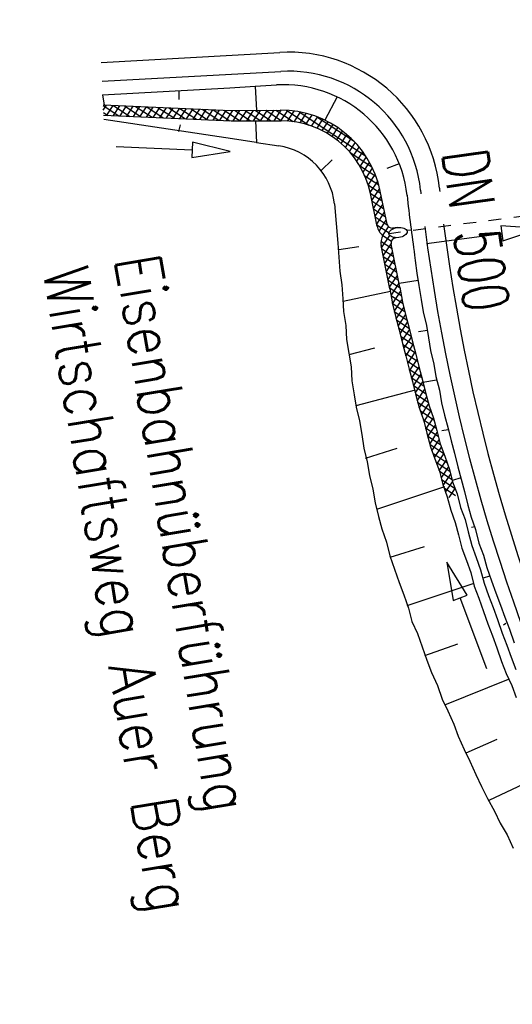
# Model space of a CAD drawing. Extents: x 447827 to 448299, y 438389 to 439851.
# Tile 76 of 116: x 447906 to 447925, y 439453 to 439492. Entities that reach past the tile are written whole.
import ezdxf

# ---------------------------------------------------------------- set-up
doc = ezdxf.new("R2010")
doc.units = 0
doc.header["$LTSCALE"] = 2
doc.header["$MEASUREMENT"] = 0
doc.linetypes.add('AUSGEZOGEN', pattern=[0])
doc.linetypes.add('STRICHLINIEX2', pattern=[0.5, 0.25, -0.25])
doc.layers.get('0').update_dxf_attribs({"linetype": 'AUSGEZOGEN'})
for name, color, linetype in [('DB-Ingenieurbauwerke', 15, 'CONTINUOUS'), ('DB-Weg-Boeschungen', 15, 'CONTINUOUS'), ('DB-WEG-DURCHLÄSSE', 15, 'CONTINUOUS'), ('DB-Wege', 15, 'CONTINUOUS'), ('FBRTOP', 250, 'AUSGEZOGEN')]:
    doc.layers.add(name, color=color, linetype=linetype)
doc.styles.add('ROMANS', font='romans.shx', dxfattribs={"width": 0.8})

# ---------------------------------------------------------------- blocks, each defined once
blk = doc.blocks.new('*X330')
at = {"color": 0, "linetype": 'ByBlock'}
for p, q in [((-310828, -196595), (-310353, -196120)), ((-310452, -196537), (-309991, -196077)), ((-310090, -196481), (-310440, -196132)), ((-309787, -196467), (-310160, -196093)), ((-310077, -196480), (-309655, -196058)), ((-309487, -196448), (-309865, -196070)), ((-309743, -196465), (-309289, -196011)), ((-309211, -196405), (-309564, -196053)), ((-309394, -196433), (-309006, -196046)), ((-308987, -196311), (-309288, -196010)), ((-319620, -196815), (-319920, -196515)), ((-319841, -196380), (-319815, -196354)), ((-319824, -196293), (-319834, -196283)), ((-319631, -196806), (-319346, -196521)), ((-319437, -196362), (-319453, -196346)), ((-319440, -196298), (-319433, -196291)), ((-316271, -196947), (-315849, -196525)), ((-315700, -196917), (-316081, -196536)), ((-315934, -196928), (-315512, -196506)), ((-315396, -196903), (-315778, -196521)), ((-315600, -196912), (-315177, -196489)), ((-315094, -196887), (-315476, -196504)), ((-315266, -196896), (-314844, -196474)), ((-314792, -196870), (-315173, -196489)), ((-314929, -196878), (-314507, -196456)), ((-314488, -196856), (-314869, -196475)), ((-314594, -196861), (-314172, -196438)), ((-314184, -196842), (-314567, -196459)), ((-313883, -196825), (-314265, -196443)), ((-314261, -196846), (-313838, -196423)), ((-313580, -196810), (-313961, -196429)), ((-313924, -196827), (-313502, -196405)), ((-313276, -196796), (-313658, -196414)), ((-313589, -196810), (-313166, -196387)), ((-312974, -196780), (-313356, -196397)), ((-313255, -196795), (-312832, -196372)), ((-312674, -196761), (-313053, -196382)), ((-312919, -196777), (-312475, -196333)), ((-312394, -196723), (-312749, -196368)), ((-312571, -196747), (-312107, -196283)), ((-312112, -196687), (-312467, -196332)), ((-312203, -196697), (-311771, -196265)), ((-311810, -196670), (-312191, -196289)), ((-311507, -196655), (-311891, -196271)), ((-311861, -196673), (-311436, -196248)), ((-311203, -196641), (-311589, -196255)), ((-311525, -196656), (-311100, -196230)), ((-310917, -196609), (-311285, -196241)), ((-311192, -196640), (-310723, -196172)), ((-310641, -196566), (-310994, -196214)), ((-310366, -196524), (-310718, -196171)), ((-309019, -196377), (-308985, -196343)), ((-325075, -199068), (-322849, -196843)), ((-323104, -197415), (-322374, -196686)), ((-322710, -197225), (-323020, -196916)), ((-322478, -197139), (-322796, -196822)), ((-322232, -197067), (-322560, -196740)), ((-322525, -197155), (-321973, -196603)), ((-321970, -197011), (-322311, -196670)), ((-322085, -197033), (-321616, -196564)), ((-321690, -196972), (-322048, -196615)), ((-321389, -196956), (-321768, -196577)), ((-321708, -196974), (-321289, -196556)), ((-321071, -196955), (-321469, -196557)), ((-321371, -196956), (-320971, -196555)), ((-320753, -196955), (-321153, -196556)), ((-321052, -196955), (-320652, -196555)), ((-320436, -196954), (-320835, -196555)), ((-320734, -196955), (-320334, -196555)), ((-320118, -196954), (-320517, -196555)), ((-320415, -196954), (-320013, -196553)), ((-319835, -196918), (-320199, -196554)), ((-320097, -196954), (-319688, -196545)), ((-319164, -196953), (-319581, -196536)), ((-319428, -196922), (-319059, -196553)), ((-318847, -196952), (-319246, -196553)), ((-319141, -196953), (-318741, -196553)), ((-318529, -196952), (-318928, -196553)), ((-318822, -196952), (-318422, -196552)), ((-318211, -196952), (-318610, -196552)), ((-318504, -196952), (-318103, -196552)), ((-317893, -196951), (-318292, -196552)), ((-318185, -196952), (-317785, -196551)), ((-317576, -196951), (-317975, -196552)), ((-317866, -196951), (-317468, -196552)), ((-317245, -196963), (-317657, -196551)), ((-317548, -196951), (-317163, -196566)), ((-316912, -196977), (-317331, -196558)), ((-317242, -196963), (-316855, -196576)), ((-316608, -196963), (-316998, -196573)), ((-316937, -196976), (-316518, -196557)), ((-316305, -196949), (-316687, -196566)), ((-316606, -196963), (-316183, -196540)), ((-316003, -196932), (-316385, -196550)), ((-324742, -198417), (-323500, -197176)), ((-323334, -197556), (-323629, -197261)), ((-323137, -197435), (-323436, -197136)), ((-322930, -197324), (-323233, -197021)), ((-323862, -197983), (-324153, -197691)), ((-323696, -197831), (-323988, -197539)), ((-323520, -197688), (-323813, -197395)), ((-324163, -198318), (-324458, -198023)), ((-324017, -198146), (-324310, -197853)), ((-324424, -198693), (-324726, -198392)), ((-324299, -198500), (-324596, -198203)), ((-325231, -199543), (-324483, -198795)), ((-324641, -199113), (-324955, -198799)), ((-324538, -198897), (-324845, -198590)), ((-324809, -199582), (-325142, -199248)), ((-324732, -199340), (-325054, -199018)), ((-325319, -199949), (-324744, -199373)), ((-324871, -199838), (-325217, -199491)), ((-325396, -200344), (-324866, -199814)), ((-324978, -200367), (-325331, -200014)), ((-324925, -200102), (-325279, -199748)), ((-325473, -200740), (-324947, -200214)), ((-325032, -200631), (-325383, -200280)), ((-325551, -201135), (-325029, -200613)), ((-325086, -200895), (-325435, -200546)), ((-325628, -201531), (-325110, -201013)), ((-325194, -201424), (-325539, -201078)), ((-325140, -201160), (-325487, -200812)), ((-325248, -201688), (-325591, -201344)), ((-325544, -201765), (-325191, -201412)), ((-325490, -201765), (-325644, -201611))]:
    blk.add_line(p, q, dxfattribs=at)
blk = doc.blocks.new('*X331')
at = {"color": 0, "linetype": 'ByBlock'}
for p, q in [((-325828, -202368), (-325276, -201815)), ((-325722, -201943), (-325544, -201765)), ((-325372, -202200), (-325703, -201869)), ((-325308, -201946), (-325490, -201765)), ((-325935, -202792), (-325382, -202239)), ((-325436, -202455), (-325767, -202123)), ((-326041, -203217), (-325488, -202664)), ((-325563, -202964), (-325895, -202632)), ((-325500, -202709), (-325831, -202378)), ((-326147, -203641), (-325595, -203088)), ((-325627, -203218), (-325958, -202887)), ((-326254, -204066), (-325701, -203513)), ((-325755, -203727), (-326086, -203396)), ((-325691, -203472), (-326022, -203141)), ((-325882, -204236), (-326213, -203905)), ((-325818, -203981), (-326150, -203650)), ((-326360, -204490), (-325807, -203938)), ((-325946, -204490), (-326277, -204159)), ((-326467, -204915), (-325914, -204362)), ((-326073, -204999), (-326405, -204668)), ((-326010, -204745), (-326341, -204413)), ((-326573, -205339), (-326020, -204787)), ((-326137, -205254), (-326468, -204922)), ((-326679, -205764), (-326126, -205211)), ((-326265, -205763), (-326596, -205431)), ((-326201, -205508), (-326532, -205177)), ((-326786, -206189), (-326233, -205636)), ((-326328, -206017), (-326660, -205686)), ((-326870, -206591), (-326339, -206060)), ((-326456, -206526), (-326787, -206195)), ((-326392, -206271), (-326723, -205940)), ((-326680, -206620), (-326851, -206449)), ((-326594, -206633), (-326446, -206485))]:
    blk.add_line(p, q, dxfattribs=at)
blk = doc.blocks.new('ELIPPSE')
at = {"color": 0, "linetype": 'ByBlock'}
blk.add_circle((0, 0), 1, dxfattribs=at)

msp = doc.modelspace()

# ---------------------------------------------------------------- linework, layer by layer
at = {"layer": 'DB-Weg-Boeschungen', "linetype": 'Continuous'}
for p, q in [((447908.88, 439489.328), (447913.897, 439489.617)), ((447911.89, 439489.502), (447911.896, 439489.148)), ((447913.897, 439489.617), (447914.9, 439489.674)), ((447914.9, 439489.675), (447915.748, 439489.723)), ((447914.9, 439489.675), (447914.95, 439488.721)), ((447908.88, 439489.328), (447908.943, 439488.933)), ((447918.133, 439489.252), (447917.653, 439488.333)), ((447908.901, 439488.935), (447913.939, 439488.713)), ((447913.939, 439488.713), (447915.884, 439488.729)), ((447908.922, 439488.531), (447913.952, 439488.31)), ((447908.93, 439488.374), (447914.013, 439487.611)), ((447913.952, 439488.31), (447915.919, 439488.311)), ((447914.914, 439488.311), (447914.949, 439487.455)), ((447911.894, 439487.882), (447911.954, 439488.145)), ((447912.435, 439487.462), (447912.422, 439487.163)), ((447913.921, 439487.098), (447912.435, 439487.462)), ((447914.013, 439487.611), (447914.948, 439487.467)), ((447914.949, 439487.455), (447915.833, 439487.322)), ((447909.425, 439487.291), (447912.422, 439487.163)), ((447912.422, 439487.163), (447912.409, 439486.863)), ((447912.409, 439486.863), (447913.921, 439487.098)), ((447917.501, 439486.345), (447917.935, 439486.767)), ((447920.587, 439486.611), (447920.101, 439486.434)), ((447920.103, 439484.234), (447919.836, 439485.535)), ((447919.715, 439484.134), (447919.448, 439485.436)), ((447918.031, 439485.041), (447918.163, 439483.479)), ((447920.512, 439484.101), (447920.325, 439484.076)), ((447921.069, 439483.99), (447920.887, 439483.981)), ((447920.564, 439483.704), (447920.434, 439483.687)), ((447918.163, 439483.479), (447918.2, 439482.928)), ((447918.202, 439483.232), (447918.992, 439483.357)), ((447920.219, 439481.682), (447919.869, 439483.389)), ((447920.615, 439481.744), (447920.264, 439483.449)), ((447918.2, 439482.928), (447918.236, 439482.377)), ((447921.193, 439483.012), (447921.207, 439482.797)), ((447921.207, 439482.797), (447921.285, 439482.303)), ((447918.236, 439482.377), (447918.322, 439481.834)), ((447921.285, 439482.303), (447921.364, 439481.809)), ((447918.322, 439481.834), (447918.359, 439481.283)), ((447920.219, 439481.682), (447920.314, 439481.086)), ((447921.332, 439482.007), (447920.585, 439481.888)), ((447920.615, 439481.744), (447920.709, 439481.149)), ((447921.364, 439481.809), (447921.45, 439481.266)), ((447918.359, 439481.283), (447918.388, 439480.781)), ((447920.236, 439481.58), (447918.375, 439481.184)), ((447921.45, 439481.266), (447921.528, 439480.772)), ((447920.314, 439481.086), (447920.449, 439480.551)), ((447920.709, 439481.149), (447920.836, 439480.663)), ((447918.388, 439480.781), (447918.474, 439480.238)), ((447920.449, 439480.551), (447920.577, 439480.065)), ((447920.836, 439480.663), (447920.972, 439480.127)), ((447921.528, 439480.772), (447921.663, 439480.237)), ((447918.474, 439480.238), (447918.51, 439479.687)), ((447920.972, 439480.127), (447921.099, 439479.641)), ((447921.663, 439480.237), (447921.741, 439479.743)), ((447918.51, 439479.687), (447918.596, 439479.144)), ((447920.577, 439480.065), (447920.712, 439479.529)), ((447921.695, 439480.039), (447921.349, 439479.984)), ((447921.741, 439479.743), (447921.82, 439479.249)), ((447918.604, 439479.094), (447919.626, 439479.357)), ((447920.712, 439479.529), (447920.84, 439479.043)), ((447921.099, 439479.641), (447921.235, 439479.106)), ((447918.596, 439479.144), (447918.683, 439478.6)), ((447920.84, 439479.043), (447920.975, 439478.508)), ((447921.235, 439479.106), (447921.362, 439478.62)), ((447921.82, 439479.249), (447921.955, 439478.714)), ((447918.683, 439478.6), (447918.719, 439478.049)), ((447921.362, 439478.62), (447921.498, 439478.084)), ((447921.955, 439478.714), (447922.033, 439478.22)), ((447920.975, 439478.508), (447921.103, 439478.022)), ((447922.033, 439478.22), (447922.169, 439477.684)), ((447918.719, 439478.049), (447918.805, 439477.506)), ((447921.103, 439478.022), (447921.238, 439477.486)), ((447921.498, 439478.084), (447921.625, 439477.598)), ((447922.057, 439478.072), (447921.514, 439477.986)), ((447918.805, 439477.506), (447918.883, 439477.012)), ((447921.207, 439477.684), (447918.876, 439477.062)), ((447921.238, 439477.486), (447921.366, 439477)), ((447921.625, 439477.598), (447921.761, 439477.063)), ((447922.169, 439477.684), (447922.247, 439477.19)), ((447918.883, 439477.012), (447919.019, 439476.477)), ((447921.366, 439477), (447921.551, 439476.473)), ((447921.761, 439477.063), (447921.938, 439476.585)), ((447922.247, 439477.19), (447922.374, 439476.704)), ((447921.938, 439476.585), (447922.065, 439476.099)), ((447922.374, 439476.704), (447922.51, 439476.169)), ((447919.019, 439476.477), (447919.105, 439475.934)), ((447921.551, 439476.473), (447921.678, 439475.987)), ((447919.105, 439475.934), (447919.191, 439475.39)), ((447921.678, 439475.987), (447921.814, 439475.451)), ((447922.065, 439476.099), (447922.201, 439475.563)), ((447922.518, 439476.12), (447922.271, 439476.08)), ((447922.51, 439476.169), (447922.637, 439475.683)), ((447921.814, 439475.451), (447921.991, 439474.973)), ((447922.201, 439475.563), (447922.378, 439475.085)), ((447922.637, 439475.683), (447922.765, 439475.197)), ((447919.191, 439475.39), (447919.326, 439474.855)), ((447919.253, 439474.995), (447920.506, 439475.396)), ((447922.378, 439475.085), (447922.563, 439474.557)), ((447922.765, 439475.197), (447922.9, 439474.662)), ((447919.326, 439474.855), (447919.412, 439474.312)), ((447921.991, 439474.973), (447922.167, 439474.495)), ((447922.9, 439474.662), (447923.028, 439474.175)), ((447919.412, 439474.312), (447919.548, 439473.776)), ((447922.167, 439474.495), (447922.303, 439473.959)), ((447922.563, 439474.557), (447922.69, 439474.071)), ((447922.368, 439473.868), (447919.722, 439472.994)), ((447922.303, 439473.959), (447922.48, 439473.481)), ((447923.02, 439474.225), (447922.682, 439474.121)), ((447922.69, 439474.071), (447922.867, 439473.593)), ((447923.028, 439474.175), (447923.156, 439473.689)), ((447919.548, 439473.776), (447919.634, 439473.233)), ((447922.48, 439473.481), (447922.615, 439472.946)), ((447922.867, 439473.593), (447923.003, 439473.058)), ((447923.156, 439473.689), (447923.291, 439473.154)), ((447919.634, 439473.233), (447919.769, 439472.698)), ((447923.291, 439473.154), (447923.419, 439472.668)), ((447919.769, 439472.698), (447919.897, 439472.212)), ((447922.615, 439472.946), (447922.792, 439472.468)), ((447923.003, 439473.058), (447923.179, 439472.58)), ((447922.792, 439472.468), (447922.92, 439471.982)), ((447923.179, 439472.58), (447923.307, 439472.094)), ((447923.419, 439472.668), (447923.596, 439472.19)), ((447919.897, 439472.212), (447920.081, 439471.684)), ((447922.92, 439471.982), (447923.055, 439471.446)), ((447923.307, 439472.094), (447923.442, 439471.558)), ((447923.58, 439472.289), (447923.432, 439472.265)), ((447923.596, 439472.19), (447923.731, 439471.654)), ((447920.081, 439471.684), (447920.217, 439471.149)), ((447923.442, 439471.558), (447923.619, 439471.08)), ((447923.731, 439471.654), (447923.908, 439471.176)), ((447920.217, 439471.149), (447920.402, 439470.621)), ((447920.225, 439471.099), (447921.576, 439471.516)), ((447923.055, 439471.446), (447923.232, 439470.968)), ((447923.908, 439471.176), (447924.036, 439470.69)), ((447922.461, 439470.901), (447922.707, 439469.392)), ((447923.269, 439469.602), (447922.461, 439470.901)), ((447923.232, 439470.968), (447923.409, 439470.49)), ((447923.619, 439471.08), (447923.796, 439470.602)), ((447920.402, 439470.621), (447920.586, 439470.093)), ((447923.409, 439470.49), (447923.545, 439469.954)), ((447923.796, 439470.602), (447923.932, 439470.066)), ((447924.036, 439470.69), (447924.22, 439470.163)), ((447920.586, 439470.093), (447920.763, 439469.615)), ((447923.529, 439470.053), (447920.883, 439469.179)), ((447924.14, 439470.352), (447923.901, 439470.264)), ((447923.932, 439470.066), (447924.109, 439469.588)), ((447924.22, 439470.163), (447924.397, 439469.684)), ((447920.763, 439469.615), (447920.948, 439469.088)), ((447922.988, 439469.497), (447923.269, 439469.602)), ((447923.545, 439469.954), (447923.722, 439469.476)), ((447924.109, 439469.588), (447924.286, 439469.11)), ((447924.397, 439469.684), (447924.574, 439469.206)), ((447922.707, 439469.392), (447922.988, 439469.497)), ((447924.04, 439466.688), (447922.988, 439469.497)), ((447923.722, 439469.476), (447923.906, 439468.949)), ((447924.574, 439469.206), (447924.751, 439468.728)), ((447920.948, 439469.088), (447921.084, 439468.552)), ((447923.906, 439468.949), (447924.083, 439468.47)), ((447924.286, 439469.11), (447924.463, 439468.632)), ((447921.084, 439468.552), (447921.31, 439468.082)), ((447924.083, 439468.47), (447924.26, 439467.992)), ((447924.463, 439468.632), (447924.648, 439468.104)), ((447924.79, 439468.481), (447924.699, 439468.416)), ((447924.751, 439468.728), (447924.928, 439468.25)), ((447921.31, 439468.082), (447921.495, 439467.554)), ((447924.648, 439468.104), (447924.824, 439467.626)), ((447924.928, 439468.25), (447925.113, 439467.722)), ((447921.599, 439467.216), (447922.893, 439467.674)), ((447924.26, 439467.992), (447924.437, 439467.514)), ((447921.495, 439467.554), (447921.679, 439467.027)), ((447924.437, 439467.514), (447924.622, 439466.986)), ((447924.824, 439467.626), (447925.001, 439467.148)), ((447921.679, 439467.027), (447921.856, 439466.548)), ((447924.622, 439466.986), (447924.799, 439466.508)), ((447925.001, 439467.148), (447925.178, 439466.669)), ((447921.856, 439466.548), (447922.091, 439466.029)), ((447924.799, 439466.508), (447925.025, 439466.038)), ((447924.887, 439466.269), (447922.364, 439465.262)), ((447922.091, 439466.029), (447922.275, 439465.501)), ((447925.025, 439466.038), (447925.202, 439465.56)), ((447922.275, 439465.501), (447922.502, 439465.031)), ((447922.502, 439465.031), (447922.736, 439464.511)), ((447922.736, 439464.511), (447922.913, 439464.033)), ((447922.913, 439464.033), (447923.147, 439463.513)), ((447923.22, 439463.373), (447924.449, 439463.922)), ((447923.147, 439463.513), (447923.373, 439463.043)), ((447923.373, 439463.043), (447923.608, 439462.523)), ((447926.477, 439462.623), (447924.125, 439461.491)), ((447923.608, 439462.523), (447923.834, 439462.052)), ((447923.834, 439462.052), (447924.06, 439461.582)), ((447924.06, 439461.582), (447924.344, 439461.07)), ((447924.344, 439461.07), (447924.57, 439460.6)), ((447924.57, 439460.6), (447924.846, 439460.137)), ((447924.846, 439460.137), (447925.08, 439459.617))]:
    msp.add_line(p, q, dxfattribs=at)
for centre, major_axis, start_param, end_param in [((447916.022, 439484.83), (-0.981, 4.801), 4.6212, 6.137506), ((447915.917, 439484.729), (-0.8, 3.919), -1.569397, -0.192881), ((447915.921, 439484.711), (-0.721, 3.527), -1.569772, -0.201043), ((447915.447, 439484.751), (-0.521, 2.547), 4.622152, 5.932306), ((447993.229, 439493.393), (-14.58, 71.305), 1.479559, 1.512233), ((447920.299, 439484.275), (-0.424, 0.424), 0.98811, 1.720222), ((447920.299, 439484.275), (-0.141, 0.141), 0.98811, 2.486014), ((447920.46, 439483.489), (-0.424, 0.424), 0.255998, 0.98811), ((447920.46, 439483.489), (-0.141, 0.141), -0.655579, 0.98811)]:
    msp.add_ellipse(centre, major_axis=major_axis, ratio=1, start_param=start_param, end_param=end_param, dxfattribs=at)
at = {"layer": 'DB-WEG-DURCHLÄSSE', "linetype": 'STRICHLINIEX2'}
msp.add_line((447927.582, 439484.822), (447920.182, 439483.856), dxfattribs=at)
at = {"layer": 'DB-WEG-DURCHLÄSSE', "linetype": 'Continuous'}
for p, q in [((447924.592, 439484.164), (447924.631, 439483.866)), ((447926.118, 439484.063), (447924.592, 439484.164)), ((447924.671, 439483.569), (447926.118, 439484.063)), ((447921.657, 439483.473), (447924.631, 439483.866)), ((447924.631, 439483.866), (447924.671, 439483.569))]:
    msp.add_line(p, q, dxfattribs=at)
at = {"layer": 'DB-Wege', "linetype": 'Continuous'}
for p, q in [((447908.823, 439490.616), (447915.871, 439491.01)), ((447908.865, 439489.867), (447915.913, 439490.261))]:
    msp.add_line(p, q, dxfattribs=at)
for centre, major_axis, start_param, end_param in [((447916.206, 439485.019), (-1.201, 5.879), 4.617156, 6.137485), ((447916.206, 439485.019), (-1.05, 5.144), 4.617281, 6.13761), ((447993.268, 439493.24), (51.088, 51.088), 2.462472, 2.464509), ((447993.268, 439493.24), (-50.558, 50.558), 0.891676, 0.893487), ((447993.268, 439493.24), (-14.459, 70.788), 1.495641, 1.870751), ((447993.268, 439493.24), (-14.308, 70.054), 1.495624, 1.87077)]:
    msp.add_ellipse(centre, major_axis=major_axis, ratio=1, start_param=start_param, end_param=end_param, dxfattribs=at)
at = {"layer": 'FBRTOP'}
for points in [[(448034.372, 439384.926, -0.000001), (448050.087, 439286.169, -0.000002), (448057.944, 439236.79), (448081.515, 439088.654, 0.000001), (448091.337, 439026.931, -0.000001), (448101.158, 438965.207, -0.000001), (448105.087, 438940.518, 0.000002), (448109.015, 438915.828, 0.000007), (448110.98, 438903.483, -0.000017)], [(448068.197, 439390.308, -0.000001), (448083.912, 439291.551, -0.000002), (448091.769, 439242.172), (448115.34, 439094.036, 0.000001), (448125.161, 439032.313, -0.000001), (448134.983, 438970.589, -0.000001), (448138.911, 438945.9, 0.000002), (448142.84, 438921.21, 0.000007), (448144.804, 438908.866, -0.000017)]]:
    msp.add_lwpolyline(points, format="xyb", dxfattribs=at)

# ---------------------------------------------------------------- block references
at = {"layer": 'DB-Weg-Boeschungen', "linetype": 'Continuous', "xscale": 0.001000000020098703, "yscale": 0.0009999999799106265, "zscale": 0.001, "rotation": 281.5433552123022}
for name in ['*X331', '*X330']:
    msp.add_blockref(name, (448176.724, 439210.001), dxfattribs=at)
at = {"layer": 'DB-WEG-DURCHLÄSSE', "color": 15, "linetype": 'Continuous', "xscale": 0.3609305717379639, "yscale": 0.2000000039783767, "zscale": 0.001, "rotation": 7.428109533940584}
msp.add_blockref('ELIPPSE', (447920.538, 439483.903), dxfattribs=at)

# ---------------------------------------------------------------- texts
at = {"layer": 'DB-Ingenieurbauwerke', "linetype": 'Continuous', "style": 'ROMANS', "oblique": 0, "width": 0.8334}
for s, p in [('Eisenbahnüberführung', (447909.355, 439482.872)), ('Wirtschaftsweg Auer Berg', (447906.514, 439482.4))]:
    msp.add_text(s, height=1.8, rotation=279.432, dxfattribs=at).set_placement(p)
at = {"layer": 'DB-WEG-DURCHLÄSSE', "linetype": 'Continuous', "style": 'ROMANS', "oblique": 0, "width": 0.7}
msp.add_text('DN 500', height=1.8, rotation=278.0897, dxfattribs=at).set_placement((447922.268, 439487.048))

doc.saveas('drawing.dxf')
